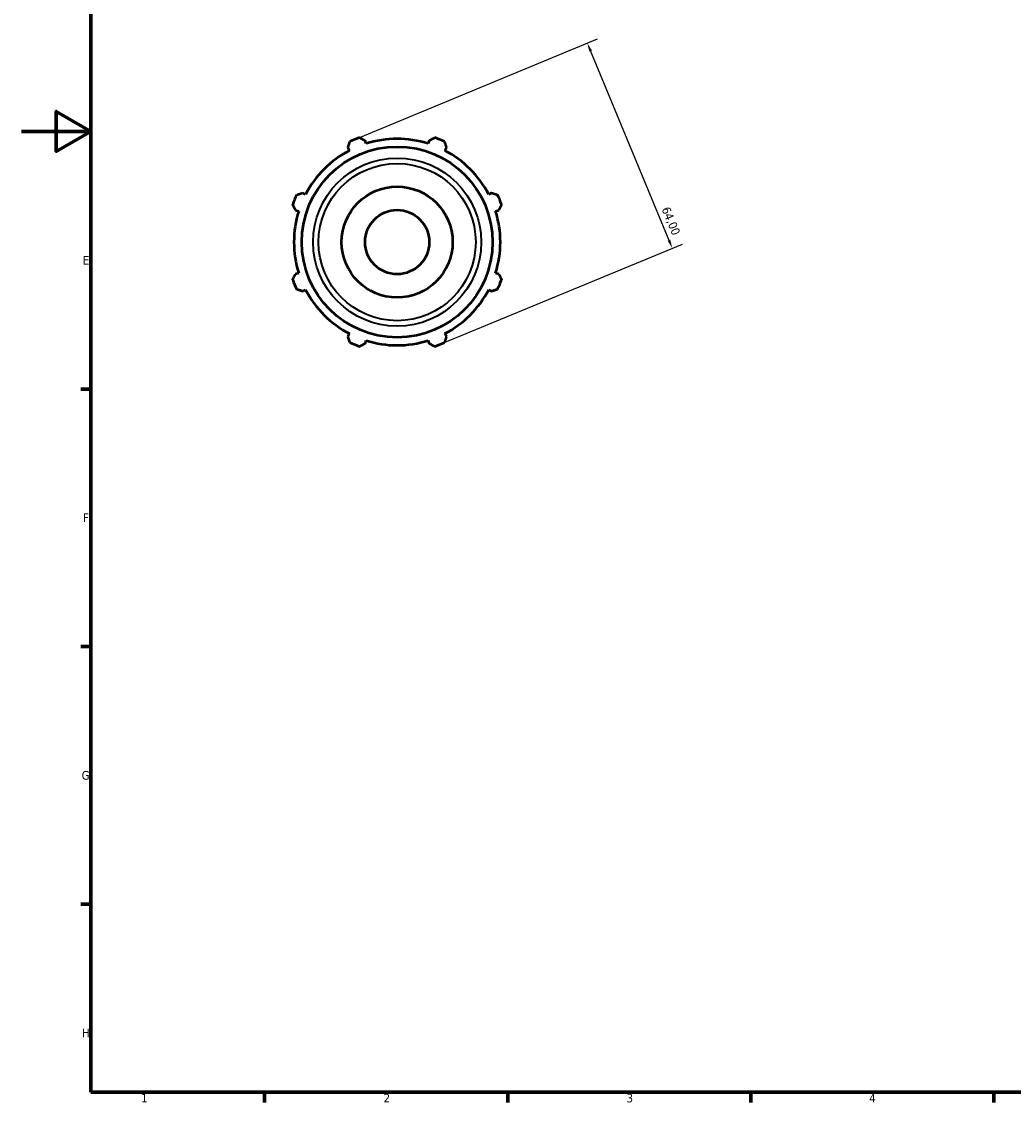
# Model space of a CAD drawing. Header units: millimetres. Extents: x 0 to 908, y 0 to 634.
# Tile 1 of 5: x 0 to 286, y 17 to 329. Entities that reach past the tile are written whole.
import ezdxf

# ---------------------------------------------------------------- set-up
doc = ezdxf.new("R2010")
doc.units = ezdxf.units.MM
for name, color, linetype, lineweight in [('Border (ISO)', 7, 'Continuous', 70), ('Dimension (ISO)', 7, 'Continuous', 25), ('Visible (ISO)', 7, 'Continuous', 50), ('Visible Narrow (ISO)', 7, 'Continuous', 35)]:
    doc.layers.add(name, color=color, linetype=linetype, lineweight=lineweight)
doc.styles.add('Note Text (ISO)', font='tahoma.ttf')
doc.dimstyles.new('Default (ISO)', dxfattribs={"dimtxt": 2.5, "dimasz": 2.5, "dimexe": 3.175, "dimexo": 0, "dimgap": 0.762, "dimtad": 1, "dimrnd": 1e-08, "dimzin": 0, "dimtxsty": 'Note Text (ISO)', "dimcen": 0.09, "dimdle": 10, "dimclrd": 256, "dimclre": 256, "dimclrt": 232, "dimazin": 0, "dimtfac": 1.40208, "dimtmove": 0, "dimatfit": 3, "dimfxl": 1, "dimtolj": 1, "dimtzin": 0, "dimlwd": -1, "dimlwe": -1, "dimarcsym": 0})

# ---------------------------------------------------------------- blocks, each defined once
blk = doc.blocks.new('Borders Default Border')
at = {"layer": 'Border (ISO)'}
for p, q in [((20, 222.75), (17.1, 222.75)), ((20, 148.5), (17.1, 148.5)), ((20, 74.25), (17.1, 74.25)), ((70.08, 20), (70.08, 17.1)), ((140.17, 20), (140.17, 17.1)), ((210.25, 20), (210.25, 17.1)), ((280.33, 20), (280.33, 17.1))]:
    blk.add_line(p, q, dxfattribs=at)
at = {"layer": 'Border (ISO)', "flags": 128}
for points in [[(20, 20), (20, 574), (821, 574), (821, 20), (20, 20)], [(0, 297), (20, 297), (10, 302.77), (10, 291.23), (20, 297)]]:
    blk.add_lwpolyline(points, dxfattribs=at)
at = {"layer": 'Border (ISO)', "color": 232, "true_color": 0xca0064, "char_height": 2.5, "attachment_point": 7, "style": 'Note Text (ISO)'}
for s, insert in [('E', (17.64, 258.63)), ('F', (17.7, 184.38)), ('G', (17.31, 110.08)), ('H', (17.44, 35.88)), ('1', (34.48, 17.1)), ('2', (104.37, 17.1)), ('3', (174.43, 17.05)), ('4', (244.42, 17.1))]:
    blk.add_mtext(s, dxfattribs=dict(at, insert=insert))
blk = doc.blocks.new('*D11')
at = {"layer": 'Defpoints', "color": 0, "transparency": 16777216}
for p in [(96.04, 294.67), (187.61, 263.33), (120.53, 235.54)]:
    blk.add_point(p, dxfattribs=at)
at = {"layer": 'Dimension (ISO)', "transparency": 16777216}
for p, q in [((96.04, 294.67), (166.06, 323.67)), ((164.08, 320.15), (186.66, 265.64)), ((120.53, 235.54), (190.55, 264.55))]:
    blk.add_line(p, q, dxfattribs=at)
for points in [[(164.46, 320.31), (163.69, 319.99), (163.12, 322.46)], [(187.04, 265.8), (186.27, 265.48), (187.61, 263.33)]]:
    blk.add_solid(points, dxfattribs=at)
at = {"layer": 'Dimension (ISO)', "color": 232, "true_color": 0xca0064, "transparency": 16777216, "insert": (186.8, 275.58), "char_height": 2.5, "attachment_point": 1, "rotation": 292.5, "style": 'Note Text (ISO)'}
blk.add_mtext('\\A1;64,00', dxfattribs=at)

msp = doc.modelspace()

# ---------------------------------------------------------------- linework, layer by layer
at = {"layer": 'Visible (ISO)'}
for p, q in [((99.332, 293.489), (99.044, 294.405)), ((117.519, 294.405), (117.23, 293.489)), ((94.096, 292.355), (94.54, 291.504)), ((122.023, 291.504), (122.466, 292.355)), ((81.884, 278.848), (81.032, 279.291)), ((135.53, 279.291), (134.679, 278.848)), ((78.983, 274.344), (79.899, 274.056)), ((136.664, 274.056), (137.58, 274.344)), ((79.899, 256.158), (78.983, 255.869)), ((137.58, 255.869), (136.664, 256.158)), ((81.032, 250.922), (81.884, 251.365)), ((134.679, 251.365), (135.53, 250.922)), ((94.54, 238.709), (94.096, 237.858)), ((122.466, 237.858), (122.023, 238.709)), ((99.044, 235.808), (99.332, 236.724)), ((117.23, 236.724), (117.519, 235.808))]:
    msp.add_line(p, q, dxfattribs=at)
for radius in [27.501, 16, 9.254]:
    msp.add_circle((108.281, 265.107), radius, dxfattribs=at)
for radius, start, end in [(32, 109.79198, 115.20802), (29.76, 72.5, 107.5), (32, 64.79198, 70.20802), (29.76, 117.5, 152.5), (29.76, 27.5, 62.5), (32, 154.79198, 160.20802), (32, 19.79198, 25.20802), (29.76, 162.5, 197.5), (29.76, 342.5, 17.5), (32, 199.79198, 205.20802), (32, 334.79198, 340.20802), (29.76, 207.5, 242.5), (29.76, 297.5, 332.5), (32, 244.79198, 250.20802), (29.76, 252.5, 287.5), (32, 289.79198, 295.20802)]:
    msp.add_arc((108.281, 265.107), radius, start, end, dxfattribs=at)
for points, weights in [([(94.096, 292.355), (94.369, 293.19), (94.652, 294.059)], [1.00242219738, 1.00161927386, 1]), ([(97.446, 295.216), (98.261, 294.802), (99.044, 294.405)], [1, 1.00161927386, 1.00242219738]), ([(117.519, 294.405), (118.302, 294.802), (119.117, 295.216)], [1.00242219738, 1.00161927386, 1]), ([(121.91, 294.059), (122.194, 293.19), (122.466, 292.355)], [1, 1.00161927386, 1.00242219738]), ([(79.329, 278.736), (80.198, 279.019), (81.032, 279.291)], [1, 1.00161927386, 1.00242219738]), ([(135.53, 279.291), (136.365, 279.019), (137.234, 278.736)], [1.00242219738, 1.00161927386, 1]), ([(78.983, 274.344), (78.586, 275.127), (78.172, 275.942)], [1.00242219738, 1.00161927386, 1]), ([(138.391, 275.942), (137.977, 275.127), (137.58, 274.344)], [1, 1.00161927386, 1.00242219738]), ([(78.172, 254.271), (78.586, 255.086), (78.983, 255.869)], [1, 1.00161927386, 1.00242219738]), ([(137.58, 255.869), (137.977, 255.086), (138.391, 254.271)], [1.00242219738, 1.00161927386, 1]), ([(81.032, 250.922), (80.198, 251.194), (79.329, 251.478)], [1.00242219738, 1.00161927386, 1]), ([(137.234, 251.478), (136.365, 251.194), (135.53, 250.922)], [1, 1.00161927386, 1.00242219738]), ([(94.652, 236.154), (94.369, 237.023), (94.096, 237.858)], [1, 1.00161927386, 1.00242219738]), ([(122.466, 237.858), (122.194, 237.023), (121.91, 236.154)], [1.00242219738, 1.00161927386, 1]), ([(99.044, 235.808), (98.261, 235.411), (97.446, 234.997)], [1.00242219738, 1.00161927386, 1]), ([(119.117, 234.997), (118.302, 235.411), (117.519, 235.808)], [1, 1.00161927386, 1.00242219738])]:
    msp.add_rational_spline(points, weights, degree=2, dxfattribs=at)
at = {"layer": 'Visible Narrow (ISO)'}
for radius in [24.233, 22.657]:
    msp.add_circle((108.281, 265.107), radius, dxfattribs=at)

# ---------------------------------------------------------------- block references
msp.add_blockref('Borders Default Border', (0, 0))

# ---------------------------------------------------------------- dimensions: what is measured, and where the dimension line sits
at = {"layer": 'Dimension (ISO)'}
dim = msp.add_linear_dim(base=(187.614, 263.331), p1=(96.035, 294.671), p2=(120.527, 235.542), angle=112.5, dimstyle='Default (ISO)', override={"dimdec": 2, "dimtp": 0, "dimtm": 0, "dimtdec": 2, "dimtofl": 0, "dimatfit": 1}, dxfattribs=at)
dim.commit()
dim.dimension.update_dxf_attribs({"geometry": '*D11', "text_midpoint": (184.744, 270.26), "dimtype": 160})

doc.saveas('drawing.dxf')
